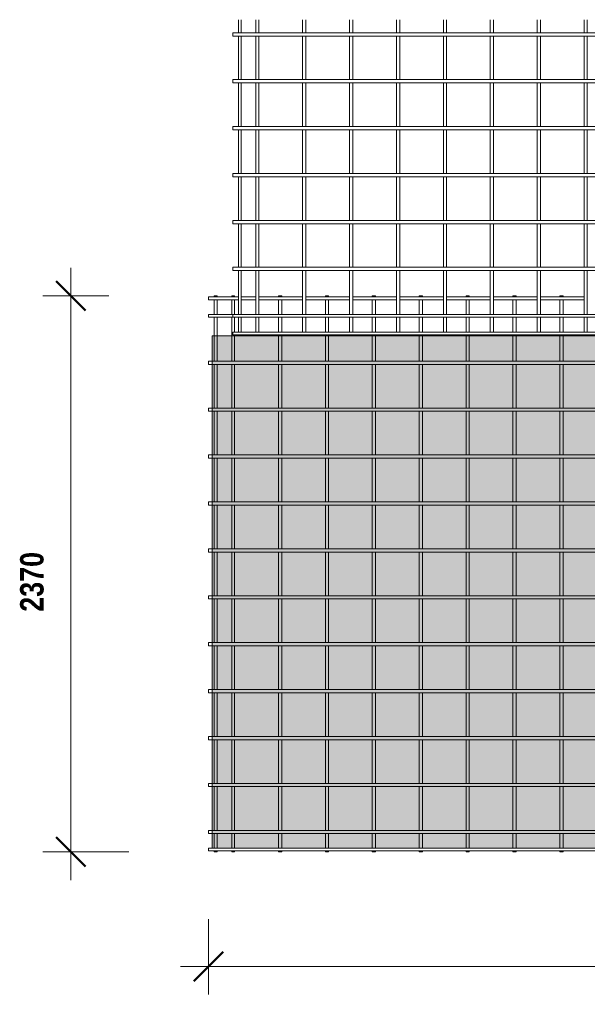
# Model space of a CAD drawing. Header units: millimetres. Extents: x -1324 to 8754, y -849 to 3349.
# Tile 1 of 4: x -1324 to 1096, y -849 to 3349. Entities that reach past the tile are written whole.
import ezdxf

# ---------------------------------------------------------------- set-up
doc = ezdxf.new("R2010")
doc.units = ezdxf.units.MM
for name, color, linetype, lineweight in [('A-ANNO-DIMS', 211, 'Continuous', 9), ('A-ANNO-DIMS-50', 211, 'Continuous', 9), ('A-DETL-GENF', 92, 'Continuous', 18), ('A-DETL-THIN', 151, 'Continuous', 18), ('A-GENM', 13, 'Continuous', 18)]:
    doc.layers.add(name, color=color, linetype=linetype, lineweight=lineweight)
doc.styles.add('TechnicBold', font='techb___.ttf', dxfattribs={"height": 100})
doc.dimstyles.new('Technic_-_DiagonalSlash', dxfattribs={"dimscale": 304.8, "dimtxt": 134.269535, "dimasz": 0.410105, "dimexe": 0.393701, "dimexo": 0.82021, "dimgap": 0.287073, "dimtad": 1, "dimdec": 0, "dimzin": 0, "dimdsep": 46, "dimtxsty": 'TechnicBold', "dimblk1": 'OBLIQUE', "dimblk2": 'OBLIQUE', "dimsah": 1, "dimcen": 0.09, "dimdle": 0.393701, "dimazin": 0, "dimtfac": 1, "dimtdec": 4, "dimtix": 1, "dimtmove": 0, "dimatfit": 3, "dimfxl": 1, "dimtvp": 1, "dimtfill": 1, "dimtolj": 1, "dimtzin": 0, "dimarcsym": 2})

# ---------------------------------------------------------------- blocks, each defined once
blk = doc.blocks.new('United Steel ML72 Double Mesh - United Steel ML72 Double Mesh-287847-Level 1')
at = {"layer": 'A-GENM'}
for p, q in [((-4926.1, 0), (-4926.1, -3.9)), ((-4913.9, 0), (-4926.1, 0)), ((-4913.9, -3.9), (-4913.9, 0)), ((-4851.1, 0), (-4851.1, -3.9)), ((-4838.9, -3.9), (-4838.9, 0)), ((-4652, 0), (-4652, -3.9)), ((-4638, 0), (-4652, 0)), ((-4638, -3.9), (-4638, 0)), ((-4452, 0), (-4452, -3.9)), ((-4438, 0), (-4452, 0)), ((-4438, -3.9), (-4438, 0)), ((-4252, 0), (-4252, -3.9)), ((-4238, 0), (-4252, 0)), ((-4238, -3.9), (-4238, 0)), ((-4052, 0), (-4052, -3.9)), ((-4038, 0), (-4052, 0)), ((-4038, -3.9), (-4038, 0)), ((-3852, 0), (-3852, -3.9)), ((-3838, 0), (-3852, 0)), ((-3838, -3.9), (-3838, 0)), ((-3652, 0), (-3652, -3.9)), ((-3638, 0), (-3652, 0)), ((-3638, -3.9), (-3638, 0)), ((-3452, 0), (-3452, -3.9)), ((-3438, 0), (-3452, 0)), ((-3438, -3.9), (-3438, 0)), ((-4822.9, -3.9), (-4950, -3.9)), ((-4950, -3.9), (-4950, -16.1)), ((-4950, -16.1), (-4822.9, -16.1)), ((-4926.1, -16.1), (-4926.1, -78.9)), ((-4913.9, -78.9), (-4913.9, -16.1)), ((-4838.9, 0), (-4851.1, 0)), ((-4851.1, -16.1), (-4851.1, -78.9)), ((-4838.9, -78.9), (-4838.9, -16.1)), ((-4747.9, -3.9), (-4810.7, -3.9)), ((-4810.7, -16.1), (-4747.9, -16.1)), ((-4548.8, -3.9), (-4735.7, -3.9)), ((-4735.7, -16.1), (-4548.8, -16.1)), ((-4652, -16.1), (-4652, -78.9)), ((-4638, -78.9), (-4638, -16.1)), ((-4348.8, -3.9), (-4534.8, -3.9)), ((-4534.8, -16.1), (-4348.8, -16.1)), ((-4452, -16.1), (-4452, -78.9)), ((-4438, -78.9), (-4438, -16.1)), ((-4148.8, -3.9), (-4334.8, -3.9)), ((-4334.8, -16.1), (-4148.8, -16.1)), ((-4252, -16.1), (-4252, -78.9)), ((-4238, -78.9), (-4238, -16.1)), ((-3948.8, -3.9), (-4134.8, -3.9)), ((-4134.8, -16.1), (-3948.8, -16.1)), ((-4052, -16.1), (-4052, -78.9)), ((-4038, -78.9), (-4038, -16.1)), ((-3748.8, -3.9), (-3934.6, -3.9)), ((-3934.6, -16.1), (-3748.8, -16.1)), ((-3852, -16.1), (-3852, -78.9)), ((-3838, -78.9), (-3838, -16.1)), ((-3548.8, -3.9), (-3734.8, -3.9)), ((-3734.8, -16.1), (-3548.8, -16.1)), ((-3652, -16.1), (-3652, -78.9)), ((-3638, -78.9), (-3638, -16.1)), ((-3348.8, -3.9), (-3534.8, -3.9)), ((-3534.8, -16.1), (-3348.8, -16.1)), ((-3452, -16.1), (-3452, -78.9)), ((-3438, -78.9), (-3438, -16.1)), ((-4822.9, -78.9), (-4950, -78.9)), ((-4950, -78.9), (-4950, -91.1)), ((-4747.9, -78.9), (-4810.7, -78.9)), ((-4548.9, -78.9), (-4735.7, -78.9)), ((-4348.8, -78.9), (-4534.8, -78.9)), ((-4148.8, -78.9), (-4334.8, -78.9)), ((-3948.8, -78.9), (-4134.8, -78.9)), ((-3748.8, -78.9), (-3934.6, -78.9)), ((-3548.8, -78.9), (-3734.8, -78.9)), ((-3348.8, -78.9), (-3534.8, -78.9)), ((-4950, -91.1), (-4846.8, -91.1)), ((-4926.1, -91.1), (-4926.1, -170.1)), ((-4913.9, -170.1), (-4913.9, -91.1)), ((-4851.1, -91.1), (-4851.1, -170.1)), ((-4838.9, -154), (-4838.9, -91.2)), ((-4652, -91.2), (-4652, -154)), ((-4638, -154), (-4638, -91.2)), ((-4452, -91.2), (-4452, -154)), ((-4438, -154), (-4438, -91.2)), ((-4252, -91.2), (-4252, -154)), ((-4238, -154), (-4238, -91.2)), ((-4052, -91.2), (-4052, -154)), ((-4038, -154), (-4038, -91.2)), ((-3852, -91.2), (-3852, -154)), ((-3838, -154), (-3838, -91.2)), ((-3652, -91.2), (-3652, -154)), ((-3638, -154), (-3638, -91.2)), ((-3452, -91.1), (-3452, -154)), ((-3438, -154), (-3438, -91.1)), ((-4838.9, -170.1), (-4838.9, -166.2)), ((-4652, -166.2), (-4652, -170.1)), ((-4638, -170.1), (-4638, -166.2)), ((-4452, -166.2), (-4452, -170.1)), ((-4438, -170.1), (-4438, -166.2)), ((-4252, -166.2), (-4252, -170.1)), ((-4238, -170.1), (-4238, -166.2)), ((-4052, -166.2), (-4052, -170.1)), ((-4038, -170.1), (-4038, -166.2)), ((-3852, -166.2), (-3852, -170.1)), ((-3838, -170.1), (-3838, -166.2)), ((-3652, -166.2), (-3652, -170.1)), ((-3638, -170.1), (-3638, -166.2)), ((-3452, -166.1), (-3452, -170.1)), ((-3438, -170.1), (-3438, -166.1)), ((-4926.1, -170.1), (-4926.1, -278)), ((-4913.9, -278), (-4913.9, -170.1)), ((-4851.1, -170.1), (-4851.1, -278)), ((-4838.9, -278), (-4838.9, -170.1)), ((-4652, -170.1), (-4652, -278)), ((-4638, -278), (-4638, -170.1)), ((-4452, -170.1), (-4452, -278)), ((-4438, -278), (-4438, -170.1)), ((-4252, -170.1), (-4252, -278)), ((-4238, -278), (-4238, -170.1)), ((-4052, -170.1), (-4052, -278)), ((-4038, -278), (-4038, -170.1)), ((-3852, -170.1), (-3852, -278)), ((-3838, -278), (-3838, -170.1)), ((-3652, -170.1), (-3652, -278)), ((-3638, -278), (-3638, -170.1)), ((-3452, -170.1), (-3452, -278.1)), ((-3438, -278.1), (-3438, -170.1)), ((-4934.9, -278), (-4950, -278)), ((-4950, -278), (-4950, -292)), ((-4950, -292), (-4934.9, -292)), ((1250, -278), (-4934.9, -278)), ((-4934.9, -292), (1250, -292)), ((-4926.1, -292), (-4926.1, -478)), ((-4913.9, -478), (-4913.9, -292)), ((-4851.1, -292), (-4851.1, -478)), ((-4838.9, -478), (-4838.9, -292)), ((-4652, -292), (-4652, -478)), ((-4638, -478), (-4638, -292)), ((-4452, -292), (-4452, -478)), ((-4438, -478), (-4438, -292)), ((-4252, -292), (-4252, -478)), ((-4238, -478), (-4238, -292)), ((-4052, -292), (-4052, -478)), ((-4038, -478), (-4038, -292)), ((-3852, -292), (-3852, -478)), ((-3838, -478), (-3838, -292)), ((-3652, -292), (-3652, -478)), ((-3638, -478), (-3638, -292)), ((-3452, -291.9), (-3452, -478.1)), ((-3438, -478.1), (-3438, -291.9)), ((-4934.9, -478), (-4950, -478)), ((-4950, -478), (-4950, -492)), ((-4950, -492), (-4934.9, -492)), ((1250, -478), (-4934.9, -478)), ((-4934.9, -492), (1250, -492)), ((-4926.1, -492), (-4926.1, -678)), ((-4913.9, -678), (-4913.9, -492)), ((-4851.1, -492), (-4851.1, -678)), ((-4838.9, -678), (-4838.9, -492)), ((-4652, -492), (-4652, -678)), ((-4638, -678), (-4638, -492)), ((-4452, -492), (-4452, -678)), ((-4438, -678), (-4438, -492)), ((-4252, -492), (-4252, -678)), ((-4238, -678), (-4238, -492)), ((-4052, -492), (-4052, -678)), ((-4038, -678), (-4038, -492)), ((-3852, -492), (-3852, -678)), ((-3838, -678), (-3838, -492)), ((-3652, -492), (-3652, -678)), ((-3638, -678), (-3638, -492)), ((-3452, -491.9), (-3452, -678.1)), ((-3438, -678.1), (-3438, -491.9)), ((-4934.9, -678), (-4950, -678)), ((-4950, -678), (-4950, -692)), ((-4950, -692), (-4934.9, -692)), ((1250, -678), (-4934.9, -678)), ((-4934.9, -692), (1250, -692)), ((-4926.1, -692), (-4926.1, -878)), ((-4913.9, -878), (-4913.9, -692)), ((-4851.1, -692), (-4851.1, -878)), ((-4838.9, -878), (-4838.9, -692)), ((-4652, -692), (-4652, -878)), ((-4638, -878), (-4638, -692)), ((-4452, -692), (-4452, -878)), ((-4438, -878), (-4438, -692)), ((-4252, -692), (-4252, -878)), ((-4238, -878), (-4238, -692)), ((-4052, -692), (-4052, -878)), ((-4038, -878), (-4038, -692)), ((-3852, -692), (-3852, -878)), ((-3838, -878), (-3838, -692)), ((-3652, -692), (-3652, -878)), ((-3638, -878), (-3638, -692)), ((-3452, -691.9), (-3452, -878.1)), ((-3438, -878.1), (-3438, -691.9)), ((-4934.9, -878), (-4950, -878)), ((-4950, -878), (-4950, -892)), ((1250, -878), (-4934.9, -878)), ((-4950, -892), (-4934.9, -892)), ((-4934.9, -892), (1250, -892)), ((-4926.1, -892), (-4926.1, -1078)), ((-4913.9, -1078), (-4913.9, -892)), ((-4851.1, -892), (-4851.1, -1078)), ((-4838.9, -1078), (-4838.9, -892)), ((-4652, -892), (-4652, -1078)), ((-4638, -1078), (-4638, -892)), ((-4452, -892), (-4452, -1078)), ((-4438, -1078), (-4438, -892)), ((-4252, -892), (-4252, -1078)), ((-4238, -1078), (-4238, -892)), ((-4052, -892), (-4052, -1078)), ((-4038, -1078), (-4038, -892)), ((-3852, -892), (-3852, -1078)), ((-3838, -1078), (-3838, -892)), ((-3652, -892), (-3652, -1078)), ((-3638, -1078), (-3638, -892)), ((-3452, -891.9), (-3452, -1078.1)), ((-3438, -1078.1), (-3438, -891.9)), ((-4934.9, -1078), (-4950, -1078)), ((-4950, -1078), (-4950, -1092)), ((1250, -1078), (-4934.9, -1078)), ((-4950, -1092), (-4934.9, -1092)), ((-4934.9, -1092), (1250, -1092)), ((-4926.1, -1092), (-4926.1, -1278)), ((-4913.9, -1278), (-4913.9, -1092)), ((-4851.1, -1092), (-4851.1, -1278)), ((-4838.9, -1278), (-4838.9, -1092)), ((-4652, -1092), (-4652, -1278)), ((-4638, -1278), (-4638, -1092)), ((-4452, -1092), (-4452, -1278)), ((-4438, -1278), (-4438, -1092)), ((-4252, -1092), (-4252, -1278)), ((-4238, -1278), (-4238, -1092)), ((-4052, -1092), (-4052, -1278)), ((-4038, -1278), (-4038, -1092)), ((-3852, -1092), (-3852, -1278)), ((-3838, -1278), (-3838, -1092)), ((-3652, -1092), (-3652, -1278)), ((-3638, -1278), (-3638, -1092)), ((-3452, -1091.9), (-3452, -1278.1)), ((-3438, -1278.1), (-3438, -1091.9)), ((-4934.9, -1278), (-4950, -1278)), ((-4950, -1278), (-4950, -1292)), ((-4950, -1292), (-4934.9, -1292)), ((1250, -1278), (-4934.9, -1278)), ((-4934.9, -1292), (1250, -1292)), ((-4926.1, -1292), (-4926.1, -1478)), ((-4913.9, -1478), (-4913.9, -1292)), ((-4851.1, -1292), (-4851.1, -1478)), ((-4838.9, -1478), (-4838.9, -1292)), ((-4652, -1292), (-4652, -1478)), ((-4638, -1478), (-4638, -1292)), ((-4452, -1292), (-4452, -1478)), ((-4438, -1478), (-4438, -1292)), ((-4252, -1292), (-4252, -1478)), ((-4238, -1478), (-4238, -1292)), ((-4052, -1292), (-4052, -1478)), ((-4038, -1478), (-4038, -1292)), ((-3852, -1292), (-3852, -1478)), ((-3838, -1478), (-3838, -1292)), ((-3652, -1292), (-3652, -1478)), ((-3638, -1478), (-3638, -1292)), ((-3452, -1291.9), (-3452, -1478.1)), ((-3438, -1478.1), (-3438, -1291.9)), ((-4934.9, -1478), (-4950, -1478)), ((-4950, -1478), (-4950, -1492)), ((-4950, -1492), (-4934.9, -1492)), ((1250, -1478), (-4934.9, -1478)), ((-4934.9, -1492), (1250, -1492)), ((-4926.1, -1492), (-4926.1, -1678)), ((-4913.9, -1678), (-4913.9, -1492)), ((-4851.1, -1492), (-4851.1, -1678)), ((-4838.9, -1678), (-4838.9, -1492)), ((-4652, -1492), (-4652, -1678)), ((-4638, -1678), (-4638, -1492)), ((-4452, -1492), (-4452, -1678)), ((-4438, -1678), (-4438, -1492)), ((-4252, -1492), (-4252, -1678)), ((-4238, -1678), (-4238, -1492)), ((-4052, -1492), (-4052, -1678)), ((-4038, -1678), (-4038, -1492)), ((-3852, -1492), (-3852, -1678)), ((-3838, -1678), (-3838, -1492)), ((-3652, -1492), (-3652, -1678)), ((-3638, -1678), (-3638, -1492)), ((-3452, -1491.9), (-3452, -1678.1)), ((-3438, -1678.1), (-3438, -1491.9)), ((-4934.9, -1678), (-4950, -1678)), ((-4950, -1678), (-4950, -1692)), ((1250, -1678), (-4934.9, -1678)), ((-4950, -1692), (-4934.9, -1692)), ((-4934.9, -1692), (1250, -1692)), ((-4926.1, -1692), (-4926.1, -1878)), ((-4913.9, -1878), (-4913.9, -1692)), ((-4851.1, -1692), (-4851.1, -1878)), ((-4838.9, -1878), (-4838.9, -1692)), ((-4652, -1692), (-4652, -1878)), ((-4638, -1878), (-4638, -1692)), ((-4452, -1692), (-4452, -1878)), ((-4438, -1878), (-4438, -1692)), ((-4252, -1692), (-4252, -1878)), ((-4238, -1878), (-4238, -1692)), ((-4052, -1692), (-4052, -1878)), ((-4038, -1878), (-4038, -1692)), ((-3852, -1692), (-3852, -1878)), ((-3838, -1878), (-3838, -1692)), ((-3652, -1692), (-3652, -1878)), ((-3638, -1878), (-3638, -1692)), ((-3452, -1691.9), (-3452, -1878.1)), ((-3438, -1878.1), (-3438, -1691.9)), ((-4934.9, -1878), (-4950, -1878)), ((-4950, -1878), (-4950, -1892)), ((1250, -1878), (-4934.9, -1878)), ((-4950, -1892), (-4934.9, -1892)), ((-4934.9, -1892), (1250, -1892)), ((-4926.1, -1892), (-4926.1, -2078)), ((-4913.9, -2078), (-4913.9, -1892)), ((-4851.1, -1892), (-4851.1, -2078)), ((-4838.9, -2078), (-4838.9, -1892)), ((-4652, -1892), (-4652, -2078)), ((-4638, -2078), (-4638, -1892)), ((-4452, -1892), (-4452, -2078)), ((-4438, -2078), (-4438, -1892)), ((-4252, -1892), (-4252, -2078)), ((-4238, -2078), (-4238, -1892)), ((-4052, -1892), (-4052, -2078)), ((-4038, -2078), (-4038, -1892)), ((-3852, -1892), (-3852, -2078)), ((-3838, -2078), (-3838, -1892)), ((-3652, -1892), (-3652, -2078)), ((-3638, -2078), (-3638, -1892)), ((-3452, -1891.9), (-3452, -2078.1)), ((-3438, -2078.1), (-3438, -1891.9)), ((-4934.9, -2078), (-4950, -2078)), ((-4950, -2078), (-4950, -2092)), ((-4950, -2092), (-4934.9, -2092)), ((1250, -2078), (-4934.9, -2078)), ((-4934.9, -2092), (1250, -2092)), ((-4926.1, -2092), (-4926.1, -2278.9)), ((-4913.9, -2278.9), (-4913.9, -2092)), ((-4851.1, -2092), (-4851.1, -2278.9)), ((-4838.9, -2278.9), (-4838.9, -2092)), ((-4652, -2092), (-4652, -2278.9)), ((-4638, -2278.9), (-4638, -2092)), ((-4452, -2092), (-4452, -2278.9)), ((-4438, -2278.9), (-4438, -2092)), ((-4252, -2092), (-4252, -2278.9)), ((-4238, -2278.9), (-4238, -2092)), ((-4052, -2092), (-4052, -2278.9)), ((-4038, -2278.9), (-4038, -2092)), ((-3852, -2092), (-3852, -2278.9)), ((-3838, -2278.9), (-3838, -2092)), ((-3652, -2092), (-3652, -2278.9)), ((-3638, -2278.9), (-3638, -2092)), ((-3452, -2091.9), (-3452, -2278.9)), ((-3438, -2278.9), (-3438, -2091.9)), ((-4934.9, -2278.9), (-4950, -2278.9)), ((-4950, -2278.9), (-4950, -2291.1)), ((-4950, -2291.1), (-4934.9, -2291.1)), ((1250, -2278.9), (-4934.9, -2278.9)), ((-4934.9, -2291.1), (1250, -2291.1)), ((-4926.1, -2291.1), (-4926.1, -2353.7)), ((-4913.9, -2353.7), (-4913.9, -2291.1)), ((-4851.1, -2291.1), (-4851.1, -2353.7)), ((-4838.9, -2353.7), (-4838.9, -2291.1)), ((-4652, -2291.1), (-4652, -2353.7)), ((-4638, -2353.7), (-4638, -2291.1)), ((-4452, -2291.1), (-4452, -2353.7)), ((-4438, -2353.7), (-4438, -2291.1)), ((-4252, -2291.1), (-4252, -2353.7)), ((-4238, -2353.7), (-4238, -2291.1)), ((-4052, -2291.1), (-4052, -2353.7)), ((-4038, -2353.7), (-4038, -2291.1)), ((-3852, -2291.1), (-3852, -2353.7)), ((-3838, -2353.7), (-3838, -2291.1)), ((-3652, -2291.1), (-3652, -2353.7)), ((-3638, -2353.7), (-3638, -2291.1)), ((-3452, -2291.1), (-3452, -2353.7)), ((-3438, -2353.7), (-3438, -2291.1)), ((1460, -2353.9), (-4950, -2353.9)), ((-4950, -2353.9), (-4950, -2366.1)), ((-4950, -2366.1), (1460, -2366.1)), ((-4926.1, -2366.1), (-4926.1, -2370)), ((-4926.1, -2370), (-4913.9, -2370)), ((-4913.9, -2370), (-4913.9, -2366.1)), ((-4851.1, -2366.1), (-4851.1, -2370)), ((-4851.1, -2370), (-4838.9, -2370)), ((-4838.9, -2370), (-4838.9, -2366.1)), ((-4652, -2366.1), (-4652, -2370)), ((-4652, -2370), (-4638, -2370)), ((-4638, -2370), (-4638, -2366.1)), ((-4452, -2366.1), (-4452, -2370)), ((-4452, -2370), (-4438, -2370)), ((-4438, -2370), (-4438, -2366.1)), ((-4252, -2366.1), (-4252, -2370)), ((-4252, -2370), (-4238, -2370)), ((-4238, -2370), (-4238, -2366.1)), ((-4052, -2366.1), (-4052, -2370)), ((-4052, -2370), (-4038, -2370)), ((-4038, -2370), (-4038, -2366.1)), ((-3852, -2366.1), (-3852, -2370)), ((-3852, -2370), (-3838, -2370)), ((-3838, -2370), (-3838, -2366.1)), ((-3652, -2366.1), (-3652, -2370)), ((-3652, -2370), (-3638, -2370)), ((-3638, -2370), (-3638, -2366.1)), ((-3452, -2366.1), (-3452, -2370)), ((-3452, -2370), (-3438, -2370)), ((-3438, -2370), (-3438, -2366.1))]:
    blk.add_line(p, q, dxfattribs=at)
blk = doc.blocks.new('United Steel ML72 Double Mesh - United Steel ML72 Double Mesh-V1-Level 1')
at = {"layer": 'A-GENM'}
for p, q in [((-4926.1, -1022.4), (-4926.1, -1078)), ((-4913.9, -1078), (-4913.9, -1022.4)), ((-4851.1, -1022.4), (-4851.1, -1078)), ((-4838.9, -1078), (-4838.9, -1022.4)), ((-4652, -1022.4), (-4652, -1078)), ((-4638, -1078), (-4638, -1022.4)), ((-4452, -1022.4), (-4452, -1078)), ((-4438, -1078), (-4438, -1022.4)), ((-4252, -1022.4), (-4252, -1078)), ((-4238, -1078), (-4238, -1022.4)), ((-4052, -1022.4), (-4052, -1078)), ((-4038, -1078), (-4038, -1022.4)), ((-3852, -1022.4), (-3852, -1078)), ((-3838, -1078), (-3838, -1022.4)), ((-3652, -1022.4), (-3652, -1078)), ((-3638, -1078), (-3638, -1022.4)), ((-3452, -1022.4), (-3452, -1078.1)), ((-3438, -1078.1), (-3438, -1022.4)), ((1460, -1078), (-4950, -1078)), ((-4950, -1078), (-4950, -1092)), ((-4950, -1092), (1460, -1092)), ((-4926.1, -1092), (-4926.1, -1278)), ((-4913.9, -1278), (-4913.9, -1092)), ((-4851.1, -1092), (-4851.1, -1278)), ((-4838.9, -1278), (-4838.9, -1092)), ((-4652, -1092), (-4652, -1278)), ((-4638, -1278), (-4638, -1092)), ((-4452, -1092), (-4452, -1278)), ((-4438, -1278), (-4438, -1092)), ((-4252, -1092), (-4252, -1278)), ((-4238, -1278), (-4238, -1092)), ((-4052, -1092), (-4052, -1278)), ((-4038, -1278), (-4038, -1092)), ((-3852, -1092), (-3852, -1278)), ((-3838, -1278), (-3838, -1092)), ((-3652, -1092), (-3652, -1278)), ((-3638, -1278), (-3638, -1092)), ((-3452, -1091.9), (-3452, -1278.1)), ((-3438, -1278.1), (-3438, -1091.9)), ((-2056, -1278), (-4950, -1278)), ((-4950, -1278), (-4950, -1292)), ((-4950, -1292), (-2102.2, -1292)), ((-4926.1, -1292), (-4926.1, -1478)), ((-4913.9, -1478), (-4913.9, -1292)), ((-4851.1, -1292), (-4851.1, -1478)), ((-4838.9, -1478), (-4838.9, -1292)), ((-4652, -1292), (-4652, -1478)), ((-4638, -1478), (-4638, -1292)), ((-4452, -1292), (-4452, -1478)), ((-4438, -1478), (-4438, -1292)), ((-4252, -1292), (-4252, -1478)), ((-4238, -1478), (-4238, -1292)), ((-4052, -1292), (-4052, -1478)), ((-4038, -1478), (-4038, -1292)), ((-3852, -1292), (-3852, -1478)), ((-3838, -1478), (-3838, -1292)), ((-3652, -1292), (-3652, -1478)), ((-3638, -1478), (-3638, -1292)), ((-3452, -1291.9), (-3452, -1478.1)), ((-3438, -1478.1), (-3438, -1291.9)), ((-2276.5, -1478), (-4950, -1478)), ((-4950, -1478), (-4950, -1492)), ((-4950, -1492), (-2280.8, -1492)), ((-4926.1, -1492), (-4926.1, -1678)), ((-4913.9, -1678), (-4913.9, -1492)), ((-4851.1, -1492), (-4851.1, -1678)), ((-4838.9, -1678), (-4838.9, -1492)), ((-4652, -1492), (-4652, -1678)), ((-4638, -1678), (-4638, -1492)), ((-4452, -1492), (-4452, -1678)), ((-4438, -1678), (-4438, -1492)), ((-4252, -1492), (-4252, -1678)), ((-4238, -1678), (-4238, -1492)), ((-4052, -1492), (-4052, -1678)), ((-4038, -1678), (-4038, -1492)), ((-3852, -1492), (-3852, -1678)), ((-3838, -1678), (-3838, -1492)), ((-3652, -1492), (-3652, -1678)), ((-3638, -1678), (-3638, -1492)), ((-3452, -1491.9), (-3452, -1678.1)), ((-3438, -1678.1), (-3438, -1491.9)), ((-2272.1, -1678), (-4950, -1678)), ((-4950, -1678), (-4950, -1692)), ((-4950, -1692), (-2266.4, -1692)), ((-4926.1, -1692), (-4926.1, -1878)), ((-4913.9, -1878), (-4913.9, -1692)), ((-4851.1, -1692), (-4851.1, -1878)), ((-4838.9, -1878), (-4838.9, -1692)), ((-4652, -1692), (-4652, -1878)), ((-4638, -1878), (-4638, -1692)), ((-4452, -1692), (-4452, -1878)), ((-4438, -1878), (-4438, -1692)), ((-4252, -1692), (-4252, -1878)), ((-4238, -1878), (-4238, -1692)), ((-4052, -1692), (-4052, -1878)), ((-4038, -1878), (-4038, -1692)), ((-3852, -1692), (-3852, -1878)), ((-3838, -1878), (-3838, -1692)), ((-3652, -1692), (-3652, -1878)), ((-3638, -1878), (-3638, -1692)), ((-3452, -1691.9), (-3452, -1878.1)), ((-3438, -1878.1), (-3438, -1691.9)), ((1460, -1878), (-4950, -1878)), ((-4950, -1878), (-4950, -1892)), ((-4950, -1892), (1460, -1892)), ((-4926.1, -1892), (-4926.1, -2078)), ((-4913.9, -2078), (-4913.9, -1892)), ((-4851.1, -1892), (-4851.1, -2078)), ((-4838.9, -2078), (-4838.9, -1892)), ((-4652, -1892), (-4652, -2078)), ((-4638, -2078), (-4638, -1892)), ((-4452, -1892), (-4452, -2078)), ((-4438, -2078), (-4438, -1892)), ((-4252, -1892), (-4252, -2078)), ((-4238, -2078), (-4238, -1892)), ((-4052, -1892), (-4052, -2078)), ((-4038, -2078), (-4038, -1892)), ((-3852, -1892), (-3852, -2078)), ((-3838, -2078), (-3838, -1892)), ((-3652, -1892), (-3652, -2078)), ((-3638, -2078), (-3638, -1892)), ((-3452, -1891.9), (-3452, -2078.1)), ((-3438, -2078.1), (-3438, -1891.9)), ((1460, -2078), (-4950, -2078)), ((-4950, -2078), (-4950, -2092)), ((-4950, -2092), (1460, -2092)), ((-4926.1, -2092), (-4926.1, -2278.9)), ((-4913.9, -2278.9), (-4913.9, -2092)), ((-4851.1, -2092), (-4851.1, -2278.9)), ((-4838.9, -2278.9), (-4838.9, -2092)), ((-4652, -2092), (-4652, -2278.9)), ((-4638, -2278.9), (-4638, -2092)), ((-4452, -2092), (-4452, -2278.9)), ((-4438, -2278.9), (-4438, -2092)), ((-4252, -2092), (-4252, -2278.9)), ((-4238, -2278.9), (-4238, -2092)), ((-4052, -2092), (-4052, -2278.9)), ((-4038, -2278.9), (-4038, -2092)), ((-3852, -2092), (-3852, -2278.9)), ((-3838, -2278.9), (-3838, -2092)), ((-3652, -2092), (-3652, -2278.9)), ((-3638, -2278.9), (-3638, -2092)), ((-3452, -2091.9), (-3452, -2278.9)), ((-3438, -2278.9), (-3438, -2091.9)), ((1460, -2278.9), (-4950, -2278.9)), ((-4950, -2278.9), (-4950, -2291.1)), ((-4950, -2291.1), (1460, -2291.1)), ((-4926.1, -2291.1), (-4926.1, -2353.9)), ((-4913.9, -2353.9), (-4913.9, -2291.1)), ((-4851.1, -2291.1), (-4851.1, -2353.9)), ((-4838.9, -2353.9), (-4838.9, -2291.1)), ((-4652, -2291.1), (-4652, -2353.9)), ((-4638, -2353.9), (-4638, -2291.1)), ((-4452, -2291.1), (-4452, -2353.9)), ((-4438, -2353.9), (-4438, -2291.1)), ((-4252, -2291.1), (-4252, -2353.9)), ((-4238, -2353.9), (-4238, -2291.1)), ((-4052, -2291.1), (-4052, -2353.9)), ((-4038, -2353.9), (-4038, -2291.1)), ((-3852, -2291.1), (-3852, -2353.9)), ((-3838, -2353.9), (-3838, -2291.1)), ((-3652, -2291.1), (-3652, -2353.9)), ((-3638, -2353.9), (-3638, -2291.1)), ((-3452, -2291.1), (-3452, -2353.9)), ((-3438, -2353.9), (-3438, -2291.1)), ((1460, -2353.9), (-4950, -2353.9)), ((-4950, -2353.9), (-4950, -2366.1)), ((-4950, -2366.1), (1460, -2366.1)), ((-4926.1, -2366.1), (-4926.1, -2370)), ((-4926.1, -2370), (-4913.9, -2370)), ((-4913.9, -2370), (-4913.9, -2366.1)), ((-4851.1, -2366.1), (-4851.1, -2370)), ((-4851.1, -2370), (-4838.9, -2370)), ((-4838.9, -2370), (-4838.9, -2366.1)), ((-4652, -2366.1), (-4652, -2370)), ((-4652, -2370), (-4638, -2370)), ((-4638, -2370), (-4638, -2366.1)), ((-4452, -2366.1), (-4452, -2370)), ((-4452, -2370), (-4438, -2370)), ((-4438, -2370), (-4438, -2366.1)), ((-4252, -2366.1), (-4252, -2370)), ((-4252, -2370), (-4238, -2370)), ((-4238, -2370), (-4238, -2366.1)), ((-4052, -2366.1), (-4052, -2370)), ((-4052, -2370), (-4038, -2370)), ((-4038, -2370), (-4038, -2366.1)), ((-3852, -2366.1), (-3852, -2370)), ((-3852, -2370), (-3838, -2370)), ((-3838, -2370), (-3838, -2366.1)), ((-3652, -2366.1), (-3652, -2370)), ((-3652, -2370), (-3638, -2370)), ((-3638, -2370), (-3638, -2366.1)), ((-3452, -2366.1), (-3452, -2370)), ((-3452, -2370), (-3438, -2370)), ((-3438, -2370), (-3438, -2366.1))]:
    blk.add_line(p, q, dxfattribs=at)
blk = doc.blocks.new('DIMBLOCK1-Level 1')
at = {"layer": 'A-ANNO-DIMS-50'}
for p, q in [((-1106.3, -318.7), (-1106.3, 2291.3)), ((-1106.3, 2171.3), (-1226.3, 2171.3)), ((-1106.3, 2171.3), (-944.7, 2171.3)), ((-1106.3, -198.7), (-1226.3, -198.7)), ((-1106.3, -198.7), (-859.3, -198.7))]:
    blk.add_line(p, q, dxfattribs=at)
at = {"layer": 'A-ANNO-DIMS-50', "lineweight": 50}
for p, q in [((-1106.3, 2171.3), (-1168.8, 2233.8)), ((-1106.3, 2171.3), (-1043.8, 2108.8)), ((-1106.3, -198.7), (-1168.8, -136.2)), ((-1106.3, -198.7), (-1043.8, -261.2))]:
    blk.add_line(p, q, dxfattribs=at)
at = {"layer": 'A-ANNO-DIMS-50', "color": 0, "insert": (-1322.6, 824.9), "char_height": 100, "width": 387.464, "attachment_point": 1, "rotation": 90, "line_spacing_factor": 0.959068, "style": 'TechnicBold', "bg_fill": 3, "box_fill_scale": 1.25, "bg_fill_color": 9, "bg_fill_true_color": 13158600, "bg_fill_transparency": 0}
blk.add_mtext('2370', dxfattribs=at)
blk = doc.blocks.new('_Oblique')
at = {"color": 0, "linetype": 'ByBlock', "lineweight": -2}
blk.add_line((-0.5, -0.5), (0.5, 0.5), dxfattribs=at)
blk = doc.blocks.new('DIMBLOCK2-Level 1')
at = {"layer": 'A-ANNO-DIMS-50'}
for p, q in [((-518.8, -687), (-518.8, -485.6)), ((5891.2, -687), (5891.2, -567)), ((-638.8, -687), (6011.2, -687)), ((-518.8, -687), (-518.8, -807)), ((5891.2, -687), (5891.2, -848.6))]:
    blk.add_line(p, q, dxfattribs=at)
at = {"layer": 'A-ANNO-DIMS-50', "lineweight": 50}
for p, q in [((-518.8, -687), (-456.3, -624.5)), ((5891.2, -687), (5953.7, -624.5)), ((-518.8, -687), (-581.3, -749.5)), ((5891.2, -687), (5828.7, -749.5))]:
    blk.add_line(p, q, dxfattribs=at)
at = {"layer": 'A-ANNO-DIMS-50', "color": 0, "insert": (2536.7, -470.7), "char_height": 100, "width": 358.691, "attachment_point": 1, "line_spacing_factor": 0.959068, "style": 'TechnicBold', "bg_fill": 3, "box_fill_scale": 1.25, "bg_fill_color": 9, "bg_fill_true_color": 13158600, "bg_fill_transparency": 0}
blk.add_mtext('6410', dxfattribs=at)

msp = doc.modelspace()

# ---------------------------------------------------------------- hatches: boundary and pattern name
at = {"layer": 'A-DETL-GENF', "transparency": 33554534}
msp.add_hatch(color=155, dxfattribs=at).paths.add_polyline_path([(2879.1, -182.4), (5681.2, -182.4), (5681.2, 2001.2), (-503.7, 2001.2), (-503.7, -182.4), (2804.6, -182.4)])

# ---------------------------------------------------------------- linework, layer by layer
at = {"layer": 'A-DETL-THIN'}
for p, q in [((-503.7, 2001.2), (-503.7, -182.4)), ((5681.2, 2001.2), (-503.7, 2001.2)), ((-503.7, -182.4), (5681.2, -182.4))]:
    msp.add_line(p, q, dxfattribs=at)

# ---------------------------------------------------------------- block references
at = {"layer": 'A-GENM'}
for name, p in [('United Steel ML72 Double Mesh - United Steel ML72 Double Mesh-V1-Level 1', (4534.4, 4371.2)), ('United Steel ML72 Double Mesh - United Steel ML72 Double Mesh-287847-Level 1', (4431.2, 2171.3))]:
    msp.add_blockref(name, p, dxfattribs=at)

# ---------------------------------------------------------------- dimensions: what is measured, and where the dimension line sits
at = {"layer": 'A-ANNO-DIMS'}
dim = msp.add_linear_dim(base=(-1106.3, 2171.3), p1=(-609.3, -198.7), p2=(-1194.7, 2171.3), angle=90, dimstyle='Technic_-_DiagonalSlash', override={"dimpost": '<>', "dimfxl": 2441.217558}, dxfattribs=at)
dim.commit()
dim.dimension.update_dxf_attribs({"geometry": 'DIMBLOCK1-Level 1', "text_midpoint": (-1244.7, 986.3)})

# ---------------------------------------------------------------- next in the draw order: dimensions: what is measured, and where the dimension line sits
dim = msp.add_linear_dim(base=(5891.2, -687), p1=(-518.8, -235.6), p2=(5891.2, -598.6), dimstyle='Technic_-_DiagonalSlash', override={"dimpost": '<>', "dimfxl": 6420.270977}, dxfattribs=at)
dim.commit()
dim.dimension.update_dxf_attribs({"geometry": 'DIMBLOCK2-Level 1', "text_midpoint": (2686.2, -548.5)})

doc.saveas('drawing.dxf')
